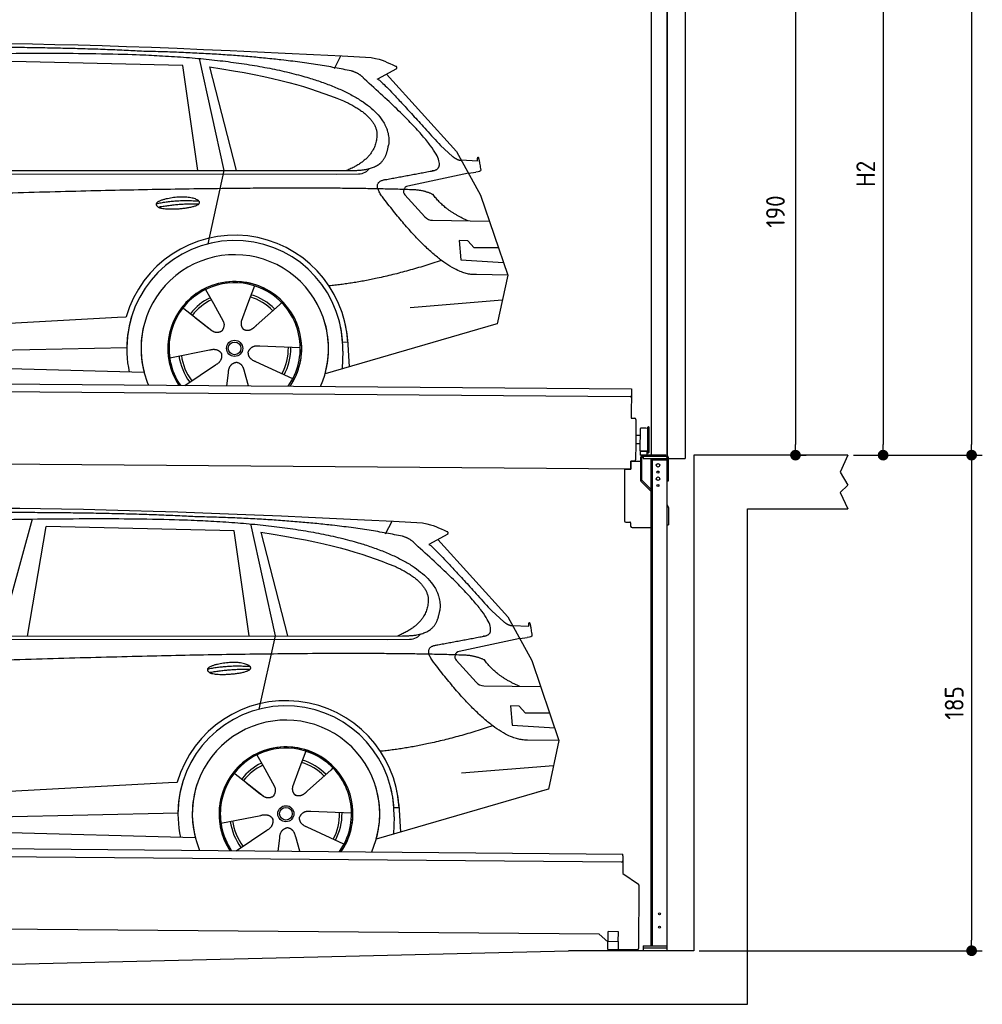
# Model space of a CAD drawing. Header units: millimetres. Extents: x -411 to 6777, y 0 to 6427.
# Tile 5 of 6: x 3183 to 6777, y 0 to 3676. Entities that reach past the tile are written whole.
import ezdxf

# ---------------------------------------------------------------- set-up
doc = ezdxf.new("R2010")
doc.units = ezdxf.units.MM
doc.layers.add('4', color=3, linetype='Continuous')
for name, color, linetype, lineweight in [('car', 10, 'Continuous', 25), ('Gebäude', 7, 'Continuous', 25), ('Plattform', 7, 'Continuous', 25), ('Ständer vorne', 7, 'Continuous', 25), ('Tor', 200, 'Continuous', 25)]:
    doc.layers.add(name, color=color, linetype=linetype, lineweight=lineweight)
doc.styles.get("Standard").update_dxf_attribs({"font": 'ISOCP.SHX'})
doc.dimstyles.new('GEN-ISO', dxfattribs={"dimscale": 20, "dimtxt": 3.5, "dimasz": 2, "dimexe": 2, "dimexo": 1, "dimgap": 1.5, "dimtad": 1, "dimdec": 1, "dimlfac": 0.1, "dimdsep": 46, "dimtxsty": 'STANDARD', "dimblk": 'PUNKT', "dimcen": 2, "dimclrd": 256, "dimclre": 256, "dimclrt": 2, "dimadec": 0, "dimazin": 0, "dimtp": 0.1, "dimtm": 0.1, "dimtfac": 0.71, "dimtdec": 1, "dimtmove": 2, "dimatfit": 3, "dimldrblk": 'PUNKT', "dimfxl": 2, "dimtolj": 1, "dimarcsym": 0})

# ---------------------------------------------------------------- blocks, each defined once
blk = doc.blocks.new('PUNKT')
at = {"layer": '4', "color": 0, "linetype": 'ByBlock'}
blk.add_line((-0.5, 0), (-1, 0), dxfattribs=at)
at = {"layer": '4', "color": 0, "linetype": 'ByBlock', "const_width": 0.5}
blk.add_lwpolyline([(-0.25, 0, 1), (0.25, 0, 1)], format="xyb", close=True, dxfattribs=at)
blk = doc.blocks.new('*D551')
at = {"layer": '4', "lineweight": -2, "transparency": 16777216}
for p, q in [((5720, 5650), (6776.9, 5650)), ((6736.9, 5610), (6736.9, 2090)), ((6295.4, 2050), (6776.9, 2050))]:
    blk.add_line(p, q, dxfattribs=at)
at = {"layer": 'Defpoints', "color": 0, "transparency": 16777216}
for p in [(5700, 5650), (6275.4, 2050), (6736.9, 2050)]:
    blk.add_point(p, dxfattribs=at)
at = {"layer": '4', "lineweight": -2, "transparency": 16777216, "xscale": 40, "yscale": 40, "zscale": 40}
for p, rotation in [((6736.9, 5650), 90), ((6736.9, 2050), 270)]:
    blk.add_blockref('PUNKT', p, dxfattribs=dict(at, rotation=rotation))
at = {"layer": '4', "color": 2, "transparency": 16777216, "insert": (6671.9, 3850), "char_height": 70, "attachment_point": 5, "rotation": 90}
blk.add_mtext('360', dxfattribs=at)
blk = doc.blocks.new('*D552')
at = {"layer": '4', "lineweight": -2, "transparency": 16777216}
for p, q in [((6295.4, 2050), (6776.9, 2050)), ((6736.9, 2010), (6736.9, 240)), ((5720, 200), (6776.9, 200))]:
    blk.add_line(p, q, dxfattribs=at)
at = {"layer": 'Defpoints', "color": 0, "transparency": 16777216}
for p in [(6275.4, 2050), (5700, 200), (6736.9, 200)]:
    blk.add_point(p, dxfattribs=at)
at = {"layer": '4', "lineweight": -2, "transparency": 16777216, "xscale": 40, "yscale": 40, "zscale": 40}
for p, rotation in [((6736.9, 2050), 90), ((6736.9, 200), 270)]:
    blk.add_blockref('PUNKT', p, dxfattribs=dict(at, rotation=rotation))
at = {"layer": '4', "color": 2, "transparency": 16777216, "insert": (6671.9, 1125), "char_height": 70, "attachment_point": 5, "rotation": 90}
blk.add_mtext('185', dxfattribs=at)
blk = doc.blocks.new('*D553')
at = {"layer": '4', "lineweight": -2, "transparency": 16777216}
for p, q in [((5920, 4150), (6446.5, 4150)), ((6406.5, 4110), (6406.5, 2090)), ((6295.4, 2050), (6446.5, 2050))]:
    blk.add_line(p, q, dxfattribs=at)
at = {"layer": 'Defpoints', "color": 0, "transparency": 16777216}
for p in [(5900, 4150), (6275.4, 2050), (6406.5, 2050)]:
    blk.add_point(p, dxfattribs=at)
at = {"layer": '4', "lineweight": -2, "transparency": 16777216, "xscale": 40, "yscale": 40, "zscale": 40}
for p, rotation in [((6406.5, 4150), 90), ((6406.5, 2050), 270)]:
    blk.add_blockref('PUNKT', p, dxfattribs=dict(at, rotation=rotation))
at = {"layer": '4', "color": 2, "transparency": 16777216, "insert": (6341.5, 3100), "char_height": 70, "attachment_point": 5, "rotation": 90}
blk.add_mtext('H2', dxfattribs=at)
blk = doc.blocks.new('*D555')
at = {"layer": '4', "lineweight": -2, "transparency": 16777216}
for p, q in [((5457.5, 3950), (6119.3, 3950)), ((6079.3, 3910), (6079.3, 2090)), ((6099.3, 2050), (6119.3, 2050))]:
    blk.add_line(p, q, dxfattribs=at)
at = {"layer": 'Defpoints', "color": 0, "transparency": 16777216}
for p in [(5437.5, 3950), (6079.3, 2050), (6079.3, 2050)]:
    blk.add_point(p, dxfattribs=at)
at = {"layer": '4', "lineweight": -2, "transparency": 16777216, "xscale": 40, "yscale": 40, "zscale": 40}
for p, rotation in [((6079.3, 3950), 90), ((6079.3, 2050), 270)]:
    blk.add_blockref('PUNKT', p, dxfattribs=dict(at, rotation=rotation))
at = {"layer": '4', "color": 2, "transparency": 16777216, "insert": (6004.7, 2959.2), "char_height": 70, "attachment_point": 5, "rotation": 90}
blk.add_mtext('190', dxfattribs=at)
blk = doc.blocks.new('UG Plattfrom Gl550')
at = {"layer": 'Plattform'}
for p, q in [((498.3, 603.8), (5435.1, 560.7)), ((5429.8, 530.7), (503, 573.7)), ((5435, 554.7), (5434.9, 535.7)), ((5435, 554.7), (5435.1, 560.7)), ((5434.9, 535.7), (5434.5, 488.2)), ((5434.5, 488.2), (5492.9, 448.7)), ((5495.1, 444.5), (5493, 208.2)), ((5347, 261.5), (621.4, 302.7)), ((5378.7, 233.7), (5347, 261.5)), ((5379.7, 235.2), (5380.1, 271.2)), ((5418.1, 270.8), (5380.1, 271.2)), ((5417.7, 234.8), (5418.1, 270.8)), ((5378.5, 205.2), (5378.7, 235.2)), ((5378.7, 235.2), (5418.7, 234.8)), ((5418.5, 204.8), (5418.7, 234.8)), ((5378.5, 205.2), (5418.5, 204.8)), ((5488, 203.2), (5414.8, 203.9))]:
    blk.add_line(p, q, dxfattribs=at)
for centre, radius, start, end in [((5429.9, 535.7), 5, 269.5, 359.5), ((5490.1, 444.5), 5, 359.5, 55.9134), ((5425.8, 243.8), 12, 227.6897, 228.0904), ((5414.9, 208.9), 5, 232.6301, 269.5), ((5488, 208.2), 5, 269.5, 359.5)]:
    blk.add_arc(centre, radius, start, end, dxfattribs=at)
blk = doc.blocks.new('Palette EG Gl550')
at = {"layer": 'Plattform'}
for p, q in [((429.5, 2337), (5467.3, 2298)), ((5462.1, 2268), (434.2, 2307)), ((5467.3, 2298), (5466.5, 2188)), ((5466.5, 2188), (5478.5, 2187.9)), ((5483.4, 2182.8), (5482.7, 2092.8)), ((5499.6, 2065.6), (5500.2, 2149.8)), ((5527.5, 2060.5), (5528.3, 2154.5)), ((5532.3, 2154.5), (5531.5, 2060.5)), ((5501.1, 2122.8), (5484.1, 2123)), ((5482.7, 2092.8), (5482.3, 2032.9)), ((5499.8, 2092.7), (5482.7, 2092.8)), ((5525.9, 2065), (5500.9, 2065)), ((5500.9, 2050), (5500.9, 2065)), ((5512.9, 2065), (5500.9, 2065)), ((5500.9, 2050), (5500.9, 2065)), ((5525.9, 2050), (5525.9, 2065)), ((5525.9, 2050), (5525.9, 2065)), ((5465, 1998), (341.7, 2037.7)), ((5465.2, 2028), (5465, 1998)), ((5465.2, 2028), (5477.2, 2027.9)), ((5477.2, 2027.9), (5465.2, 2028)), ((5500.9, 2050), (5525.9, 2050)), ((5525.9, 2050), (5500.9, 2050))]:
    blk.add_line(p, q, dxfattribs=at)
for centre, radius, start, end in [((5462.1, 2273), 5, 268.5823, 358.5607), ((5478.4, 2182.9), 5, 359.556, 89.556), ((5500.6, 2149.8), 0.4, 91.7323, 179.3444), ((5511.7, 1823.6), 326.8, 87.1739, 91.9438), ((5527.8, 2150.4), 0.4, 266.9623, 359.3444), ((5530.3, 2154.5), 2, 359.3444, 179.3444), ((5500, 2065.6), 0.4, 179.3444, 266.9565), ((5519.7, 2949.4), 884.4, 268.7196, 270.4008), ((5491.8, 3153.4), 1088.9, 271.795, 271.861), ((5527.2, 2064.6), 0.4, 359.556, 91.938), ((5529.5, 2060.5), 2, 179.3444, 359.3444), ((5477.3, 2032.9), 5, 269.556, 359.556)]:
    blk.add_arc(centre, radius, start, end, dxfattribs=at)
blk = doc.blocks.new('Car_EG')
at = {"layer": 'car'}
for p, q in [((3852.9, 3530.7), (3945.7, 3112.4)), ((4357.9, 3493.3), (4382.1, 3540.6)), ((3792.6, 3504.8), (3091, 3521.1)), ((3848.5, 3112.4), (3792.6, 3504.8)), ((3892.2, 3499.7), (3991.7, 3112.5)), ((4589.4, 3492.6), (4519, 3454.1)), ((4552.4, 3472.3), (4814.1, 3184)), ((4754, 3205.6), (4799.2, 3165.4)), ((4814.1, 3184), (4903.3, 3021)), ((4831.7, 3151.8), (4891.9, 3149.2)), ((1721.3, 3102.4), (4364.6, 3099.2)), ((1768.3, 3111.3), (4420.2, 3112.7)), ((3945.7, 3112.4), (3884.9, 2838.8)), ((4364.6, 3099.2), (4447.5, 3099.9)), ((4858.7, 3102.5), (4631.9, 3054.6)), ((4858.7, 3102.5), (4886.4, 3106.3)), ((4621.2, 3021.6), (4695.5, 2939.8)), ((4903.3, 3021), (5004.9, 2722.4)), ((4724.6, 2926.6), (4936.3, 2923.9)), ((4856.4, 2850.6), (4823.7, 2850.9)), ((4823.7, 2850.9), (4829.9, 2779.3)), ((4879.9, 2824.5), (4856.4, 2850.6)), ((4970.4, 2823.7), (4879.9, 2824.5)), ((4829.9, 2779.3), (4988.9, 2769.3)), ((5004.9, 2722.4), (4888, 2723.9)), ((5004.9, 2722.4), (4965.3, 2540.8)), ((3877.2, 2668.5), (3906.3, 2616.1)), ((4059.5, 2682.3), (4034, 2613.6)), ((3905, 2618.5), (3906.3, 2616.1)), ((3906.3, 2616.1), (3942.9, 2549.9)), ((4034, 2613.6), (4010.1, 2549)), ((4153.3, 2611.2), (4065.7, 2533.8)), ((4161.1, 2619.6), (4153.3, 2611.2)), ((4641.2, 2601.4), (4984.6, 2629.2)), ((3789.4, 2602.8), (3900.1, 2515.1)), ((1677.7, 2463), (3547.7, 2565.1)), ((3547.7, 2565.1), (3580.2, 2566.9)), ((3839.5, 2562.9), (3890.8, 2522.3)), ((4960.7, 2539.5), (4322.9, 2353.9)), ((4965.3, 2540.8), (4921.5, 2528.1)), ((4407.9, 2471.2), (4388.7, 2470.2)), ((4407.3, 2483.3), (4412.9, 2380.1)), ((1697, 2410.9), (3582.9, 2452.3)), ((3743, 2413.7), (3891.6, 2442.7)), ((4230.4, 2450.4), (4079.2, 2456.8)), ((4389.1, 2437.7), (4387.4, 2372.7)), ((1598.6, 2413.5), (3647.1, 2360.1)), ((4202.2, 2334.5), (4064.9, 2398.5)), ((3799.2, 2310.6), (3914.4, 2387.1)), ((3956.3, 2309.2), (3962.2, 2357.6)), ((4037, 2308.5), (4022.1, 2362.1))]:
    blk.add_line(p, q, dxfattribs=at)
for radius in [30.1, 23.6]:
    blk.add_circle((3985.4, 2448.7), radius, dxfattribs=at)
for centre, radius, start, end in [((4636, 3035.1), 20, 101.911, 222.2225), ((4725.1, 2966.6), 40, 222.2225, 269.2614), ((3985.9, 2448.2), 422.7, 3.1257, 163.6879), ((3985.9, 2448.2), 403.4, 3.1257, 179.4216), ((3985.9, 2448.2), 350, 344.3697, 194.5808), ((3985.9, 2448.2), 250, 325.66, 212.9259), ((3985.9, 2448.2), 250, 325.66, 212.9259), ((3985.4, 2448.7), 245, 41.4393, 188.2101), ((3985.9, 2448.2), 250, 40.5532, 137.1602), ((3985.4, 2448.7), 209.6, 44.3713, 72.8747), ((3985.4, 2448.7), 209.6, 115.7372, 141.8665), ((3985.4, 2448.7), 200.6, 115.5904, 141.8784), ((3985.4, 2448.7), 200.6, 44.5019, 73.0215), ((3985.4, 2448.7), 245, 0.4019, 44.2101), ((3985.9, 2448.2), 422.7, 163.4862, 163.6879), ((3985.9, 2448.2), 403.4, 162.7346, 179.4216), ((3985.9, 2448.2), 350, 160.1996, 194.5808), ((3985.9, 2448.2), 250, 152.2768, 213.34), ((3985.4, 2448.7), 245, 151.8272, 188.2101), ((3985.9, 2448.2), 350, 344.3697, 17.4023), ((3985.9, 2448.2), 403.4, 3.1257, 14.8673), ((3985.9, 2448.2), 422.7, 3.1257, 14.1157), ((3985.9, 2448.2), 403.4, 172.558, 192.5899), ((3985.9, 2448.2), 350, 171.6006, 202.9387), ((3985.9, 2448.2), 250, 168.6947, 213.34), ((3985.4, 2448.7), 245, 168.6088, 214.2758), ((3985.4, 2448.7), 245, 324.7242, 8.993), ((3985.9, 2448.2), 250, 325.66, 8.9072), ((3985.9, 2448.2), 350, 336.0613, 6.0012), ((3985.9, 2448.2), 403.4, 358.5068, 5.0439), ((3985.9, 2448.2), 422.7, 3.1257, 3.2156), ((3985.4, 2448.7), 200.6, 331.5904, 1.0215), ((3985.4, 2448.7), 209.6, 331.7372, 0.8747), ((3985.4, 2448.7), 209.6, 187.7372, 216.8747), ((3985.4, 2448.7), 200.6, 187.5904, 217.0215)]:
    blk.add_arc(centre, radius, start, end, dxfattribs=at)
for points, degree in [([(2151.2, 3549.7), (2438.8, 3611.3), (3323.8, 3598), (4495.8, 3534.7)], 3), ([(3646, 3557.4), (3297.8, 3576.8), (2681.9, 3572.1)], 2), ([(4420.9, 3484.4), (4120.4, 3547), (3646, 3557.4)], 2), ([(4495.8, 3534.7), (4542.5, 3525.3), (4551.4, 3517), (4588.7, 3501.2)], 3), ([(3892.2, 3499.7), (4146.3, 3460.8), (4259.5, 3425.1), (4392.3, 3372.4)], 3), ([(4589.4, 3492.6), (4591.1, 3494.2), (4591.8, 3497.3), (4591.2, 3500.1), (4588.7, 3501.2)], 4), ([(4470.3, 3453.5), (4452.4, 3475.4), (4420.9, 3484.4)], 2), ([(4732.1, 3113.2), (4821.6, 3141.2), (4470.3, 3453.5)], 2), ([(4519, 3454.1), (4526.8, 3458.3), (4754, 3205.6)], 2), ([(4392.3, 3372.4), (4506.4, 3320.4), (4516.5, 3255.2)], 2), ([(4516.5, 3255.2), (4521.3, 3160.7), (4403.6, 3112.7)], 2), ([(4420.2, 3112.7), (4470.3, 3112.7), (4543.3, 3117.4), (4551.5, 3164.2), (4560.1, 3207.3)], 4), ([(4799.2, 3165.4), (4807.5, 3158.1), (4820.7, 3150.3), (4829.8, 3150.3), (4831.7, 3151.8)], 4), ([(4891.9, 3149.2), (4893.5, 3188.1), (4904.1, 3113.8)], 2), ([(4519, 3132.3), (4519.1, 3132.4), (4519.1, 3132.4), (4519.2, 3132.4)], 3), ([(4447.5, 3099.9), (4466.8, 3100.5), (4481.6, 3109.5), (4488.9, 3119.7)], 3), ([(4904.1, 3113.8), (4904.4, 3110.1), (4898.8, 3108.4), (4886.4, 3106.3)], 3), ([(4537, 3014.2), (4493.2, 3072.9), (4553.2, 3079.5)], 2), ([(4638.8, 3041), (3762.4, 3069.4), (1329.3, 2957.2)], 2), ([(4888, 2723.9), (4762.3, 2716.8), (4537, 3014.2)], 2), ([(4726.5, 3022.6), (4689.3, 3041), (4638.8, 3041)], 2), ([(4857.1, 2924.9), (4771.7, 2960.8), (4726.5, 3022.6)], 2), ([(3692.9, 2988.9), (3768.5, 3005.1), (3851.9, 2998.6)], 2), ([(3700, 2976), (3774.1, 2989.9), (3852, 2988.5)], 2), ([(4756.6, 2776.5), (4531.2, 2701.1), (4338.2, 2681.7)], 2), ([(3891, 2522.3), (3914.3, 2500.4), (3937.6, 2513.8)], 2), ([(3891.6, 2442.7), (3922.3, 2451.4), (3936.9, 2428.8)], 2), ([(3914.4, 2387.1), (3942.4, 2402.5), (3936.9, 2428.8)], 2), ([(4064.9, 2398.5), (4034.9, 2409.5), (4036.4, 2436.3)], 2), ([(4079.2, 2456.8), (4047.4, 2460.8), (4036.4, 2436.3)], 2), ([(3962.2, 2357.6), (3963.4, 2389.5), (3989.4, 2396.4)], 2), ([(4022.1, 2362.1), (4016.1, 2393.5), (3989.4, 2396.4)], 2)]:
    blk.add_open_spline(points, degree=degree, dxfattribs=at)
for points, degree, knots in [([(2320.7, 3536), (2347.3, 3538), (2486.7, 3539.9), (3508.2, 3560), (4128.4, 3553.6), (4583.8, 3381), (4560.1, 3207.3)], 4, [0.0821318, 0.0821318, 0.0821318, 0.0821318, 0.0821318, 0.258851, 0.508851, 1, 1, 1, 1, 1]), ([(4553.2, 3079.5), (4720.1, 3110.6), (4722.9, 3111.2), (4731.3, 3113), (4732.1, 3113.2)], 1, [0.1611508, 0.1611508, 1, 1.0196119, 1.078724, 1.0847856, 1.0847856]), ([(3700, 2976), (3676.6, 2992.6), (3722.1, 3007.9), (3805, 3027.3), (3897.6, 2993.4), (3835.4, 2970.2), (3726.3, 2964), (3704.9, 2973), (3700, 2976)], 5, [0, 0, 0, 0, 0, 0, 0.300106, 0.500106, 0.700106, 1, 1, 1, 1, 1, 1]), ([(3942.9, 2549.9), (3944.5, 2545.8), (3945.5, 2541.8), (3945.8, 2537.9), (3946.5, 2529.3), (3943.7, 2521.3), (3937.6, 2513.8)], 3, [0.2167758, 0.2167758, 0.2167758, 0.2167758, 0.4600873, 0.4600873, 0.4600873, 1, 1, 1, 1]), ([(4010.1, 2549), (4009.5, 2545.8), (4009.3, 2542.8), (4009.3, 2539.9), (4009.7, 2537.1), (4010.4, 2531.3), (4012.5, 2526), (4016, 2521.4), (4020.9, 2518.4)], 4, [0.3191838, 0.3191838, 0.3191838, 0.3191838, 0.3191838, 0.5438253, 0.5438253, 0.5438253, 0.5438253, 1, 1, 1, 1, 1]), ([(4065.7, 2533.8), (4065.7, 2533.8), (4065.7, 2533.8), (4065.7, 2533.8), (4065.7, 2533.8), (4056.6, 2524.1), (4045.9, 2514.2), (4031.6, 2511.8), (4020.9, 2518.4)], 4, [-0.000003, -0.000003, -0.000003, -0.000003, -0.000003, 0, 0, 0, 0, 1, 1, 1, 1, 1])]:
    blk.add_open_spline(points, degree=degree, knots=knots, dxfattribs=at)
blk = doc.blocks.new('Car_147')
at = {"layer": 'car'}
for p, q in [((3229.2, 1811.5), (3109.9, 1374.6)), ((4549.3, 1756), (4573.5, 1803.3)), ((3211.6, 1374.7), (3282.4, 1783.8)), ((3983.9, 1767.5), (3282.4, 1783.8)), ((4039.9, 1375.1), (3983.9, 1767.5)), ((4044.3, 1793.4), (4137.1, 1375.1)), ((4083.5, 1762.4), (4183.1, 1375.2)), ((4780.8, 1755.3), (4710.3, 1716.8)), ((4743.8, 1735), (5005.5, 1446.7)), ((4945.4, 1468.3), (4990.6, 1428.1)), ((5005.5, 1446.7), (5094.6, 1283.7)), ((5023.1, 1414.5), (5083.3, 1411.9)), ((1912.6, 1365.1), (4556, 1361.9)), ((1959.6, 1374), (4611.6, 1375.4)), ((4137.1, 1375.1), (4076.2, 1101.5)), ((4556, 1361.9), (4638.8, 1362.6)), ((5050.1, 1365.2), (4823.2, 1317.3)), ((5050.1, 1365.2), (5077.8, 1369)), ((4812.5, 1284.3), (4886.8, 1202.4)), ((5094.6, 1283.7), (5196.3, 985.1)), ((4915.9, 1189.3), (5127.7, 1186.6)), ((5047.7, 1113.3), (5015.1, 1113.6)), ((5015.1, 1113.6), (5021.3, 1042)), ((5071.3, 1087.2), (5047.7, 1113.3)), ((5161.8, 1086.4), (5071.3, 1087.2)), ((5021.3, 1042), (5180.3, 1032)), ((5196.3, 985.1), (5079.4, 986.6)), ((5196.3, 985.1), (5156.7, 803.5)), ((4068.6, 931.2), (4097.7, 878.8)), ((4250.9, 945), (4225.3, 876.3)), ((4352.4, 882.3), (4344.6, 873.9)), ((4832.5, 864.1), (5175.9, 891.9)), ((3980.8, 865.5), (4091.4, 777.8)), ((4096.4, 881.2), (4097.7, 878.8)), ((4097.7, 878.8), (4134.2, 812.6)), ((4225.3, 876.3), (4201.5, 811.7)), ((4344.6, 873.9), (4257.1, 796.5)), ((1869, 725.7), (3739, 827.8)), ((3739, 827.8), (3771.5, 829.6)), ((4030.9, 825.6), (4082.1, 785)), ((5152, 802.2), (4514.3, 616.6)), ((5156.7, 803.5), (5112.9, 790.8)), ((4598.6, 746), (4604.3, 642.8)), ((1888.4, 673.6), (3774.2, 715)), ((3934.3, 676.4), (4082.9, 705.4)), ((4421.8, 713.1), (4270.5, 719.5)), ((4580.5, 700.4), (4578.8, 635.4)), ((4599.3, 733.9), (4580, 732.9)), ((1789.9, 676.2), (3838.5, 622.8)), ((3990.6, 573.3), (4105.7, 649.8)), ((4393.5, 597.2), (4256.3, 661.2)), ((4147.6, 571.9), (4153.6, 620.3)), ((4228.4, 571.2), (4213.4, 624.8))]:
    blk.add_line(p, q, dxfattribs=at)
for radius in [30.1, 23.6]:
    blk.add_circle((4176.8, 711.4), radius, dxfattribs=at)
for centre, radius, start, end in [((4827.3, 1297.8), 20, 101.911, 222.2225), ((4916.5, 1229.3), 40, 222.2225, 269.2614), ((4177.2, 710.9), 422.7, 3.1257, 163.6879), ((4177.2, 710.9), 403.4, 3.1257, 179.4216), ((4177.2, 710.9), 350, 344.3697, 194.5808), ((4177.2, 710.9), 250, 325.66, 212.9259), ((4177.2, 710.9), 250, 325.66, 212.9259), ((4176.8, 711.4), 245, 41.4393, 188.2101), ((4177.2, 710.9), 250, 40.5532, 137.1602), ((4176.8, 711.4), 209.6, 115.7372, 141.8665), ((4176.8, 711.4), 200.6, 115.5904, 141.8784), ((4176.8, 711.4), 200.6, 44.5019, 73.0215), ((4176.8, 711.4), 209.6, 44.3713, 72.8747), ((4176.8, 711.4), 245, 0.4019, 44.2101), ((4177.2, 710.9), 422.7, 163.4862, 163.6879), ((4177.2, 710.9), 403.4, 162.7346, 179.4216), ((4177.2, 710.9), 350, 160.1996, 194.5808), ((4177.2, 710.9), 250, 152.2768, 213.34), ((4176.8, 711.4), 245, 151.8272, 188.2101), ((4177.2, 710.9), 350, 344.3697, 17.4023), ((4177.2, 710.9), 403.4, 3.1257, 14.8673), ((4177.2, 710.9), 422.7, 3.1257, 14.1157), ((4177.2, 710.9), 403.4, 172.558, 192.5899), ((4177.2, 710.9), 350, 171.6006, 202.9387), ((4177.2, 710.9), 250, 168.6947, 213.34), ((4176.8, 711.4), 245, 168.6088, 214.2758), ((4176.8, 711.4), 245, 324.7242, 8.993), ((4177.2, 710.9), 250, 325.66, 8.9072), ((4177.2, 710.9), 350, 336.0613, 6.0012), ((4177.2, 710.9), 403.4, 358.5068, 5.0439), ((4176.8, 711.4), 200.6, 331.5904, 1.0215), ((4176.8, 711.4), 209.6, 331.7372, 0.8747), ((4177.2, 710.9), 422.7, 3.1257, 3.2156), ((4176.8, 711.4), 209.6, 187.7372, 216.8747), ((4176.8, 711.4), 200.6, 187.5904, 217.0215)]:
    blk.add_arc(centre, radius, start, end, dxfattribs=at)
for points, degree in [([(2342.5, 1812.4), (2630.1, 1874), (3515.1, 1860.7), (4687.1, 1797.4)], 3), ([(3837.4, 1820.1), (3489.2, 1839.5), (2873.2, 1834.8)], 2), ([(4612.3, 1747.1), (4311.7, 1809.7), (3837.4, 1820.1)], 2), ([(4687.1, 1797.4), (4733.9, 1788), (4742.7, 1779.7), (4780.1, 1763.9)], 3), ([(4083.5, 1762.4), (4337.6, 1723.5), (4450.8, 1687.8), (4583.6, 1635.1)], 3), ([(4661.7, 1716.2), (4643.8, 1738.1), (4612.3, 1747.1)], 2), ([(4780.8, 1755.3), (4782.4, 1756.9), (4783.1, 1760), (4782.6, 1762.8), (4780.1, 1763.9)], 4), ([(4923.5, 1375.9), (5012.9, 1403.9), (4661.7, 1716.2)], 2), ([(4710.3, 1716.8), (4718.2, 1721), (4945.4, 1468.3)], 2), ([(4583.6, 1635.1), (4697.7, 1583.1), (4707.9, 1517.9)], 2), ([(4707.9, 1517.9), (4712.6, 1423.4), (4594.9, 1375.4)], 2), ([(4611.6, 1375.4), (4661.6, 1375.4), (4734.7, 1380.1), (4742.8, 1426.9), (4751.5, 1470)], 4), ([(4990.6, 1428.1), (4998.8, 1420.7), (5012.1, 1413), (5021.2, 1413), (5023.1, 1414.5)], 4), ([(5083.3, 1411.9), (5084.8, 1450.8), (5095.5, 1376.5)], 2), ([(4638.8, 1362.6), (4658.1, 1363.2), (4672.9, 1372.2), (4680.2, 1382.4)], 3), ([(4710.3, 1395), (4710.4, 1395.1), (4710.5, 1395.1), (4710.6, 1395.1)], 3), ([(5095.5, 1376.5), (5095.7, 1372.8), (5090.2, 1371.1), (5077.8, 1368.9)], 3), ([(4728.4, 1276.9), (4684.6, 1335.6), (4744.6, 1342.2)], 2), ([(4830.2, 1303.7), (3953.8, 1332.1), (1520.6, 1219.9)], 2), ([(4917.9, 1285.3), (4880.6, 1303.7), (4830.2, 1303.7)], 2), ([(3884.3, 1251.6), (3959.8, 1267.8), (4043.3, 1261.3)], 2), ([(3891.3, 1238.7), (3965.5, 1252.6), (4043.4, 1251.2)], 2), ([(5079.4, 986.6), (4953.6, 979.5), (4728.4, 1276.9)], 2), ([(5048.4, 1187.6), (4963.1, 1223.5), (4917.9, 1285.3)], 2), ([(4947.9, 1039.2), (4722.5, 963.8), (4529.6, 944.4)], 2), ([(4082.4, 785), (4105.7, 763.1), (4129, 776.5)], 2), ([(4082.9, 705.4), (4113.7, 714.1), (4128.3, 691.5)], 2), ([(4256.3, 661.2), (4226.3, 672.2), (4227.8, 699)], 2), ([(4270.5, 719.5), (4238.8, 723.5), (4227.8, 699)], 2), ([(4105.7, 649.8), (4133.7, 665.2), (4128.3, 691.5)], 2), ([(4153.6, 620.3), (4154.8, 652.2), (4180.7, 659.1)], 2), ([(4213.4, 624.8), (4207.4, 656.2), (4180.7, 659.1)], 2)]:
    blk.add_open_spline(points, degree=degree, dxfattribs=at)
for points, degree, knots in [([(2512.1, 1798.7), (2538.6, 1800.7), (2678.1, 1802.6), (3699.5, 1822.7), (4319.8, 1816.3), (4775.2, 1643.7), (4751.5, 1470)], 4, [0.0821318, 0.0821318, 0.0821318, 0.0821318, 0.0821318, 0.258851, 0.508851, 1, 1, 1, 1, 1]), ([(4744.6, 1342.2), (4911.5, 1373.3), (4914.3, 1373.9), (4922.6, 1375.7), (4923.5, 1375.9)], 1, [0.1611508, 0.1611508, 1, 1.0196119, 1.078724, 1.0847856, 1.0847856]), ([(3891.3, 1238.7), (3867.9, 1255.3), (3913.5, 1270.6), (3996.3, 1290), (4089, 1256.1), (4026.8, 1232.9), (3917.6, 1226.7), (3896.2, 1235.7), (3891.3, 1238.7)], 5, [0, 0, 0, 0, 0, 0, 0.300106, 0.500106, 0.700106, 1, 1, 1, 1, 1, 1]), ([(4134.2, 812.6), (4135.9, 808.5), (4136.9, 804.5), (4137.2, 800.6), (4137.8, 792), (4135.1, 784), (4129, 776.5)], 3, [0.2167758, 0.2167758, 0.2167758, 0.2167758, 0.4600873, 0.4600873, 0.4600873, 1, 1, 1, 1]), ([(4201.5, 811.7), (4200.9, 808.5), (4200.6, 805.5), (4200.7, 802.6), (4201, 799.8), (4201.8, 794), (4203.8, 788.7), (4207.4, 784.1), (4212.3, 781.1)], 4, [0.3191838, 0.3191838, 0.3191838, 0.3191838, 0.3191838, 0.5438253, 0.5438253, 0.5438253, 0.5438253, 1, 1, 1, 1, 1]), ([(4257.1, 796.5), (4257.1, 796.5), (4257.1, 796.5), (4257.1, 796.5), (4257.1, 796.5), (4248, 786.8), (4237.3, 776.9), (4223, 774.5), (4212.3, 781.1)], 4, [-0.000003, -0.000003, -0.000003, -0.000003, -0.000003, 0, 0, 0, 0, 1, 1, 1, 1, 1])]:
    blk.add_open_spline(points, degree=degree, knots=knots, dxfattribs=at)
blk = doc.blocks.new('Ständer_vorne_GT185')
at = {"layer": 'Ständer vorne'}
for p, q in [((5465, 1998), (5465.2, 2028)), ((5465.2, 2028), (5501, 2027.7)), ((5501, 2040), (5501, 1957.2)), ((5506.1, 1957.2), (5506.1, 2040)), ((5595, 2050), (5511, 2050)), ((5511, 2045), (5511, 2037)), ((5511, 2037), (5600, 2037)), ((5595.1, 2045), (5511.1, 2045)), ((5540, 218), (5540, 2037)), ((5540, 2032), (5600, 2032)), ((5545, 218), (5545, 2032)), ((5600, 200), (5600, 2040)), ((5605, 1954), (5605, 2040)), ((5441, 1998.2), (5441, 1805)), ((5441, 1998.2), (5465, 1998)), ((5510.3, 1943.9), (5504.1, 1950)), ((5507.6, 1953.7), (5512.7, 1948.6)), ((5512.7, 1948.6), (5540, 1921.8)), ((5600, 1954), (5605, 1954)), ((5510.3, 1943.9), (5539.8, 1915)), ((5600, 1864), (5602, 1862.1)), ((5605, 1854.9), (5605, 1790)), ((5446, 1800), (5461.5, 1800)), ((5464, 1797.5), (5464, 1785)), ((5469, 1780), (5540, 1780)), ((5600, 1790), (5605, 1790)), ((5511, 218), (5600, 218)), ((5511, 218), (5511, 200)), ((5600, 210), (5511, 210)), ((5600, 200), (5511, 200))]:
    blk.add_line(p, q, dxfattribs=at)
for centre, radius in [((5566, 2012), 6.5), ((5566, 1987), 3.7), ((5566, 1962), 6.5), ((5566, 1937), 3.7), ((5571.4, 338), 3.7), ((5571.4, 288), 3.7)]:
    blk.add_circle(centre, radius, dxfattribs=at)
for centre, radius, start, end in [((5511.1, 2039.9), 10.1, 90.1445, 179.6512), ((5511.1, 2040), 5, 90, 180), ((5595, 2040), 10, 0, 90), ((5595, 2040), 5, 0, 90), ((5511.1, 1957.2), 10.1, 180, 225.5525), ((5511.1, 1957.2), 5, 179.6711, 225.5525), ((5595, 1854.9), 10, 0, 45.8814), ((5446, 1805), 5, 180, 270), ((5461.5, 1797.5), 2.5, 0, 90), ((5469, 1785), 5, 180, 270)]:
    blk.add_arc(centre, radius, start, end, dxfattribs=at)
blk = doc.blocks.new('Tor 335 bis 365 Gebäude')
at = {"layer": 'Tor'}
for p, q in [((5465.6, 5064.5), (5465.6, 5363)), ((5465.6, 5363), (5668, 5363)), ((5668, 4757.1), (5668, 5363)), ((5557, 5064.5), (5465.6, 5064.5)), ((5557, 5064.5), (5557, 4763)), ((5562, 4757.1), (5600, 4757.1)), ((5600, 4757.1), (5600, 4757)), ((5668, 4757), (5668, 4757.1)), ((5600, 2037), (5668, 2037))]:
    blk.add_line(p, q, dxfattribs=at)
at = {"layer": 'Tor', "lineweight": 25}
blk.add_line((5600, 4757.1), (5600, 2037), dxfattribs=at)
at = {"layer": 'Tor'}
blk.add_lwpolyline([(5668, 4757.1), (5668, 2037)], dxfattribs=at)
blk.add_arc((5563, 4763), 6, 180, 260.4059, dxfattribs=at)
blk = doc.blocks.new('Ständer vorne ab 340')
at = {"layer": 'Ständer vorne'}
for p, q in [((5240, 5182), (5240, 4882)), ((5490, 5182), (5240, 5182)), ((5490, 5162), (5490, 5182)), ((5540, 5162), (5490, 5162)), ((5540, 4932), (5540, 5162)), ((5540.2, 5062), (5539.8, 5062)), ((5540, 5062), (5540, 2050)), ((5600, 5062), (5540, 5062)), ((5600, 2048.7), (5600, 5062)), ((5490, 4882), (5490, 4932)), ((5490, 4932), (5540, 4932)), ((5240, 4882), (5490, 4882)), ((5540, 4777.4), (5540, 4778.4)), ((5511.2, 2045), (5511.2, 2037)), ((5595.1, 2045), (5511.2, 2045)), ((5511.2, 2037), (5600, 2037)), ((5600, 2037), (5600, 2040))]:
    blk.add_line(p, q, dxfattribs=at)
blk = doc.blocks.new('Gebäude_360_GT185')
at = {"layer": 'Gebäude'}
for p, q in [((6275.4, 2050), (5700, 2050)), ((5700, 2050), (5700, 200)), ((6275.4, 2050), (6246.4, 1985.9)), ((6246.4, 1985.9), (6274.3, 1938)), ((6274.3, 1938), (6246.4, 1911)), ((6246.4, 1911), (6275.4, 1850)), ((5900, 0), (5900, 1850)), ((5900, 1850), (6275.4, 1850)), ((3000, 146.1), (5231.6, 200)), ((5700, 200), (5231.6, 200)), ((0, 0), (5900, 0))]:
    blk.add_line(p, q, dxfattribs=at)

msp = doc.modelspace()

# ---------------------------------------------------------------- block references
for name in ['Gebäude_360_GT185', 'Car_EG', 'Car_147']:
    msp.add_blockref(name, (0, 0))
at = {"layer": 'Plattform'}
for name in ['Palette EG Gl550', 'UG Plattfrom Gl550']:
    msp.add_blockref(name, (0, 0), dxfattribs=at)
at = {"layer": 'Ständer vorne'}
for name in ['Ständer vorne ab 340', 'Ständer_vorne_GT185']:
    msp.add_blockref(name, (0, 0), dxfattribs=at)
at = {"layer": 'Tor'}
msp.add_blockref('Tor 335 bis 365 Gebäude', (0, 0), dxfattribs=at)

# ---------------------------------------------------------------- dimensions: what is measured, and where the dimension line sits
at = {"layer": '4'}
for base, p1, p2, override, picture, middle in [((6736.86, 2050), (5700, 5650), (6275.45, 2050), {"dimdec": 0, "dimtdec": 3, "dimtolj": 0}, '*D551', (6671.86, 3850)), ((6736.86, 200), (6275.45, 2050), (5700, 200), {"dimtdec": 3, "dimtolj": 0}, '*D552', (6671.86, 1125))]:
    dim = msp.add_linear_dim(base=base, p1=p1, p2=p2, angle=90, dimstyle='GEN-ISO', override=override, dxfattribs=at)
    dim.commit()
    dim.dimension.update_dxf_attribs({"geometry": picture, "text_midpoint": middle})
dim = msp.add_linear_dim(base=(6406.55, 2050), p1=(5900, 4150), p2=(6275.45, 2050), angle=90, text='H2', dimstyle='GEN-ISO', override={"dimdec": 0, "dimtdec": 3, "dimtolj": 0}, dxfattribs=at)
dim.commit()
dim.dimension.update_dxf_attribs({"geometry": '*D553', "text_midpoint": (6341.54, 3100)})
dim = msp.add_linear_dim(base=(6079.31, 2050), p1=(5437.5, 3949.97), p2=(6079.31, 2050), angle=90, dimstyle='GEN-ISO', override={"dimtdec": 3, "dimtolj": 0}, dxfattribs=at)
dim.commit()
dim.dimension.update_dxf_attribs({"geometry": '*D555', "text_midpoint": (6004.71, 2959.23), "dimtype": 160})

doc.saveas('drawing.dxf')
